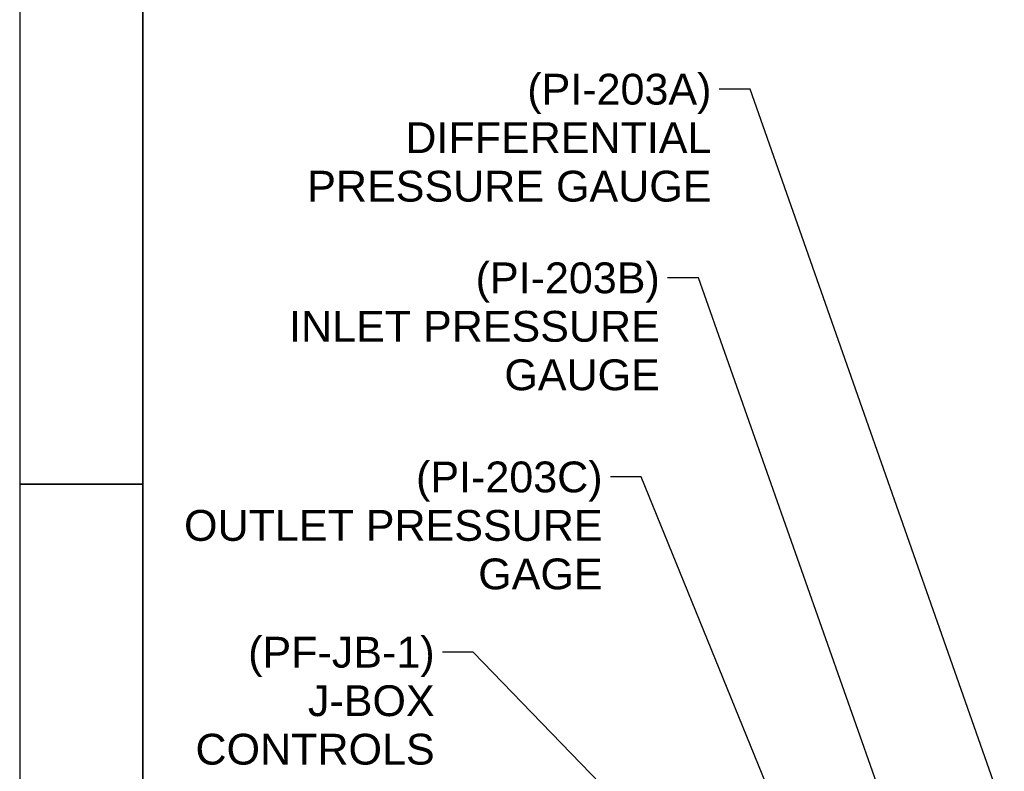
# Paper-space layout 'SHEET_1' of a CAD drawing. Header units: inches. Extents: x 4 to 540, y 12 to 340.
# Tile 17 of 116: x 4 to 68, y 157 to 206. Entities that reach past the tile are written whole.
import ezdxf

# ---------------------------------------------------------------- set-up
doc = ezdxf.new("R2010")
doc.units = ezdxf.units.IN
doc.header["$LTSCALE"] = 16
doc.header["$MEASUREMENT"] = 0
doc.layers.get('0').update_dxf_attribs({"lineweight": 25})
doc.layers.get('DEFPOINTS').update_dxf_attribs({"lineweight": 25})
doc.layers.add('BORDER', color=7, linetype='Continuous', lineweight=25)
doc.layers.add('DIMEN', color=7, linetype='Continuous', lineweight=25)
doc.styles.get("Standard").update_dxf_attribs({"font": 'arial.ttf'})
doc.dimstyles.new('DEFAULT-ANSI$7', dxfattribs={"dimscale": 16, "dimtxt": 0.125, "dimasz": 0.125, "dimexe": 0.125, "dimexo": 0.0625, "dimgap": 0.031496, "dimtad": 0, "dimtih": 1, "dimtoh": 1, "dimrnd": 1e-08, "dimzin": 4, "dimdsep": 46, "dimtxsty": 'Standard', "dimblk": 'Filled-1', "dimcen": 0.09, "dimdle": 0.393701, "dimclrd": 256, "dimclre": 256, "dimclrt": 256, "dimadec": 0, "dimazin": 1, "dimtfac": 1.504, "dimtofl": 0, "dimtmove": 0, "dimatfit": 3, "dimldrblk": 'Filled-1', "dimfxl": 1, "dimtolj": 1, "dimtzin": 4, "dimlwd": 25, "dimlwe": 25, "dimarcsym": 0})

# ---------------------------------------------------------------- blocks, each defined once
blk = doc.blocks.new('Borders ProEnergy ANSI-D')
at = {"layer": 'BORDER', "lineweight": 35}
for p, q in [((0.75, 1.25), (0.75, 20.75)), ((0.25, 11), (0.75, 11))]:
    blk.add_line(p, q, dxfattribs=at)
at = {"layer": 'DEFPOINTS'}
blk.add_line((0.25, 21.25), (0.25, 0.75), dxfattribs=at)
blk = doc.blocks.new('Filled-1')
at = {"color": 0}
for p, q in [((0, 0), (-1, 0.25)), ((-1, 0.25), (-1, -0.25)), ((-1, 0), (0, 0)), ((-1, -0.25), (0, 0))]:
    blk.add_line(p, q, dxfattribs=at)
at = {"color": 0, "flags": 128}
blk.add_lwpolyline([(-1, -0.25), (0, 0), (-1, 0.25), (-1, -0.25)], dxfattribs=at)
at = {"color": 0}
blk.add_solid([(-1, -0.25), (0, 0), (-1, 0.25), (-1, -0.25)], dxfattribs=at)

psp = doc.layouts.new('SHEET_1')

# ---------------------------------------------------------------- block references
at = {"xscale": 16, "yscale": 16, "zscale": 16}
psp.add_blockref('Borders ProEnergy ANSI-D', (0, 0), dxfattribs=at)

# ---------------------------------------------------------------- texts
at = {"layer": 'DIMEN', "char_height": 2, "attachment_point": 3, "line_spacing_factor": 0.944221}
for s, insert, width in [('{(PI-203A)\\PDIFFERENTIAL\\PPRESSURE GAUGE}', (48.897, 202.634), 26.24695), ('{(PI-203B)\\PINLET PRESSURE\\PGAUGE}', (45.544, 190.388), 24.07165), ('{(PI-203C)\\POUTLET PRESSURE\\PGAGE}', (41.832, 177.463), 27.17683), ('{(PF-JB-1)\\PJ-BOX\\PCONTROLS}', (30.932, 166.085), 15.52744)]:
    psp.add_mtext(s, dxfattribs=dict(at, insert=insert, width=width))

# ---------------------------------------------------------------- leaders
at = {"layer": 'DIMEN', "linetype": 'Continuous', "lineweight": 25, "annotation_type": 0, "has_hookline": 1, "hookline_direction": 1}
for points, text_width in [([(67.903, 154.686), (51.401, 201.634), (49.401, 201.634)], 25.873), ([(60.424, 154.297), (48.048, 189.388), (46.048, 189.388)], 23.655), ([(53.48, 154.021), (44.336, 176.463), (42.336, 176.463)], 26.884), ([(56.713, 141.011), (33.436, 165.085), (31.436, 165.085)], 15.239)]:
    psp.add_leader(points, dimstyle='DEFAULT-ANSI$7', override={"dimtad": 0}, dxfattribs=dict(at, text_width=text_width))

doc.saveas('drawing.dxf')
